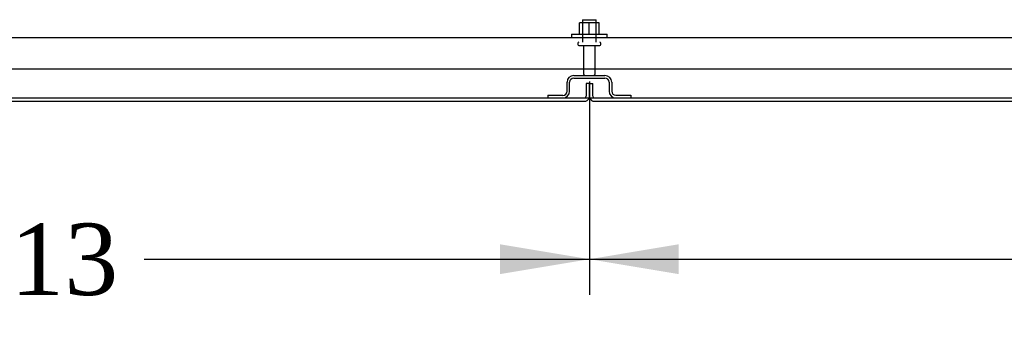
# Model space of a CAD drawing. Header units: inches. Extents: x 2 to 538, y -2 to 358.
# Tile 2 of 43: x 134 to 161, y 35 to 43. Entities that reach past the tile are written whole.
import ezdxf
from ezdxf.enums import TextEntityAlignment as Align
from ezdxf.lldxf.tags import DXFTag

# ---------------------------------------------------------------- set-up
doc = ezdxf.new("R2010")
doc.units = ezdxf.units.IN
doc.header["$MEASUREMENT"] = 0
for name, color, linetype in [('COM43135', 7, 'Continuous'), ('COM55605-2', 7, 'Continuous'), ('COM55738-23', 7, 'Continuous'), ('COM71183-4', 7, 'Continuous'), ('Default', 7, 'Continuous'), ('NTS166105', 7, 'Continuous'), ('STD26089', 7, 'Continuous'), ('WAF25059', 7, 'Continuous')]:
    doc.layers.add(name, color=color, linetype=linetype)
doc.styles.add('SEACAD_Times_New_Roman', font='times.ttf')
tags = doc.linetypes.add('HIDDEN2', pattern=[0.1875, 0.125, -0.0625]).pattern_tags.tags
tags[6:7] = [DXFTag(74, 4), DXFTag(75, 0), DXFTag(340, '0'), DXFTag(46, 0.0), DXFTag(50, 0.0), DXFTag(44, 0.0), DXFTag(45, 0.0)]
tags[4:5] = [DXFTag(74, 4), DXFTag(75, 0), DXFTag(340, '0'), DXFTag(46, 0.0), DXFTag(50, 0.0), DXFTag(44, 0.0), DXFTag(45, 0.0)]
doc.dimstyles.new('HAMMOND_(STH_-_540x360)', dxfattribs={"dimtxt": 2, "dimasz": 2.5, "dimexe": 1, "dimexo": 1, "dimgap": 0.5, "dimtad": 0, "dimtih": 1, "dimtoh": 1, "dimzin": 0, "dimdsep": 46, "dimtxsty": 'SEACAD_Times_New_Roman', "dimblk1": '_SE_FILLED', "dimblk2": '_SE_FILLED', "dimsah": 1, "dimcen": 1, "dimadec": 0, "dimazin": 0, "dimtfac": 0.8, "dimtofl": 0, "dimtmove": 0, "dimatfit": 3, "dimfxl": 0, "dimtolj": 1, "dimtzin": 0, "dimarcsym": 0})

# ---------------------------------------------------------------- blocks, each defined once
blk = doc.blocks.new('SE1')
at = {"layer": 'COM43135', "color": 7, "linetype": 'HIDDEN2'}
for p, q in [((115.878, 42.805), (183.508, 42.805)), ((115.818, 41.93), (183.568, 41.93))]:
    blk.add_line(p, q, dxfattribs=at)
at = {"layer": 'COM55605-2', "color": 7, "linetype": 'HIDDEN2'}
for p, q in [((149.6, 41.523), (149.6, 41.166)), ((149.695, 41.523), (149.6, 41.523)), ((149.695, 41.166), (149.695, 41.523)), ((149.695, 41.523), (149.79, 41.523)), ((149.695, 41.523), (149.695, 41.166)), ((149.79, 41.166), (149.79, 41.523))]:
    blk.add_line(p, q, dxfattribs=at)
at = {"layer": 'COM55605-2', "color": 7, "linetype": 'Continuous'}
for p, q in [((123.663, 41.023), (149.552, 41.023)), ((149.838, 41.023), (175.726, 41.023))]:
    blk.add_line(p, q, dxfattribs=at)
at = {"layer": 'COM55605-2', "color": 7, "linetype": 'HIDDEN2'}
for centre, radius, start, end in [((149.552, 41.166), 0.048, 270, 0), ((149.552, 41.166), 0.143, 340.3871, 0), ((149.838, 41.166), 0.143, 180, 199.6129), ((149.838, 41.166), 0.048, 180, 270)]:
    blk.add_arc(centre, radius, start, end, dxfattribs=at)
at = {"layer": 'COM55605-2', "color": 7, "linetype": 'Continuous'}
for centre, start, end in [((149.552, 41.166), 270, 340.3871), ((149.838, 41.166), 199.6129, 270)]:
    blk.add_arc(centre, 0.143, start, end, dxfattribs=at)
at = {"layer": 'COM55738-23', "color": 7, "linetype": 'HIDDEN2'}
for p, q in [((149.255, 41.743), (150.13, 41.743)), ((149.255, 41.671), (150.13, 41.671)), ((149.068, 41.305), (149.068, 41.555)), ((149.14, 41.305), (149.14, 41.555)), ((150.246, 41.555), (150.246, 41.305)), ((150.318, 41.555), (150.318, 41.305)), ((148.53, 41.19), (148.952, 41.19)), ((148.53, 41.19), (148.53, 41.118)), ((150.433, 41.19), (150.855, 41.19)), ((150.855, 41.19), (150.855, 41.118))]:
    blk.add_line(p, q, dxfattribs=at)
for centre, radius, start, end in [((149.255, 41.555), 0.187, 90, 180), ((149.255, 41.555), 0.115, 90, 180), ((150.13, 41.555), 0.188, 0, 90), ((150.13, 41.555), 0.116, 0, 90), ((148.952, 41.305), 0.188, 270, 0), ((148.952, 41.305), 0.116, 270, 0), ((150.433, 41.305), 0.188, 180, 270), ((150.433, 41.305), 0.115, 180, 270)]:
    blk.add_arc(centre, radius, start, end, dxfattribs=at)
at = {"layer": 'COM71183-4', "color": 7, "linetype": 'Continuous'}
blk.add_line((123.663, 41.118), (175.726, 41.118), dxfattribs=at)
at = {"layer": 'NTS166105', "color": 7, "linetype": 'HIDDEN2'}
for p, q in [((149.691, 43.221), (149.416, 43.221)), ((149.416, 42.901), (149.416, 43.221)), ((149.966, 43.221), (149.691, 43.221)), ((149.691, 42.901), (149.691, 43.221)), ((149.966, 42.901), (149.966, 43.221))]:
    blk.add_line(p, q, dxfattribs=at)
at = {"layer": 'STD26089', "color": 7, "linetype": 'HIDDEN2'}
for p, q in [((149.505, 43.305), (149.88, 43.305)), ((149.505, 43.305), (149.505, 42.68)), ((149.88, 42.68), (149.88, 43.305)), ((149.368, 42.65), (149.368, 42.61)), ((149.398, 42.58), (149.988, 42.58)), ((149.527, 42.58), (149.527, 41.803)), ((149.859, 41.803), (149.859, 42.58)), ((150.018, 42.61), (150.018, 42.65))]:
    blk.add_line(p, q, dxfattribs=at)
for centre, radius, start, end in [((149.398, 42.65), 0.03, 90, 180), ((149.398, 42.61), 0.03, 180, 270), ((149.988, 42.65), 0.03, 0, 90), ((149.988, 42.61), 0.03, 270, 0), ((149.587, 41.803), 0.06, 180, 270), ((149.799, 41.803), 0.06, 270, 0)]:
    blk.add_arc(centre, radius, start, end, dxfattribs=at)
at = {"layer": 'WAF25059', "color": 7, "linetype": 'HIDDEN2'}
for p, q in [((149.193, 42.901), (150.193, 42.901)), ((149.193, 42.901), (149.193, 42.805)), ((150.193, 42.805), (150.193, 42.901))]:
    blk.add_line(p, q, dxfattribs=at)
blk = doc.blocks.new('DMBLK3148')
at = {"layer": 'Default', "linetype": 'Continuous'}
for points in [[(119.067, 36.19), (119.067, 37.024), (116.567, 36.607)], [(147.193, 36.19), (149.693, 36.607), (147.193, 37.024)]]:
    blk.add_hatch(color=7, dxfattribs=at).paths.add_polyline_path(points)
at = {"layer": 'Default', "color": 7, "linetype": 'Continuous'}
for p, q in [((149.693, 41.58), (149.693, 35.607)), ((116.567, 40.671), (116.567, 35.607)), ((116.567, 36.607), (129.018, 36.607)), ((137.242, 36.607), (149.693, 36.607))]:
    blk.add_line(p, q, dxfattribs=at)
at = {"layer": 'Default', "color": 7, "linetype": 'Continuous', "style": 'SEACAD_Times_New_Roman'}
blk.add_text('33.13', height=2, dxfattribs=at).set_placement((129.718, 37.607), align=Align.TOP_LEFT)
blk = doc.blocks.new('_SE_FILLED')
at = {"color": 0}
blk.add_line((0, 0), (-1, 0), dxfattribs=at)
blk.add_solid([(0, 0), (-1, -0.1665), (-1, 0.1665), (0, 0)], dxfattribs=at)
blk = doc.blocks.new('DMBLK3149')
at = {"layer": 'Default', "linetype": 'Continuous'}
for points in [[(152.193, 36.19), (152.193, 37.024), (149.693, 36.607)], [(180.318, 36.19), (182.818, 36.607), (180.318, 37.024)]]:
    blk.add_hatch(color=7, dxfattribs=at).paths.add_polyline_path(points)
at = {"layer": 'Default', "color": 7, "linetype": 'Continuous'}
for p, q in [((149.693, 41.58), (149.693, 35.607)), ((182.818, 41.58), (182.818, 35.607)), ((149.693, 36.607), (162.143, 36.607)), ((170.368, 36.607), (182.818, 36.607))]:
    blk.add_line(p, q, dxfattribs=at)
at = {"layer": 'Default', "color": 7, "linetype": 'Continuous', "style": 'SEACAD_Times_New_Roman'}
blk.add_text('33.13', height=2, dxfattribs=at).set_placement((162.843, 37.607), align=Align.TOP_LEFT)

msp = doc.modelspace()

# ---------------------------------------------------------------- block references
at = {"layer": 'Default'}
msp.add_blockref('SE1', (0, 0), dxfattribs=at)

# ---------------------------------------------------------------- dimensions: what is measured, and where the dimension line sits
at = {"layer": 'Default', "color": 7, "linetype": 'Continuous'}
dim = msp.add_linear_dim(base=(149.693, 36.607), p1=(116.567, 41.671), p2=(149.693, 42.58), text='\\A1;<>', dimstyle='HAMMOND_(STH_-_540x360)', dxfattribs=at)
dim.commit()
dim.dimension.update_dxf_attribs({"geometry": 'DMBLK3148', "text_midpoint": (133.13, 36.607), "dimtype": 160})
dim = msp.add_linear_dim(base=(149.6926, 36.6069), p1=(149.6926, 42.5797), p2=(182.8179, 42.5797), angle=0, text='\\A1;<>', dimstyle='HAMMOND_(STH_-_540x360)', dxfattribs=at)
dim.commit()
dim.dimension.update_dxf_attribs({"geometry": 'DMBLK3149', "text_midpoint": (166.2552, 36.6069), "dimtype": 161})

doc.saveas('drawing.dxf')
